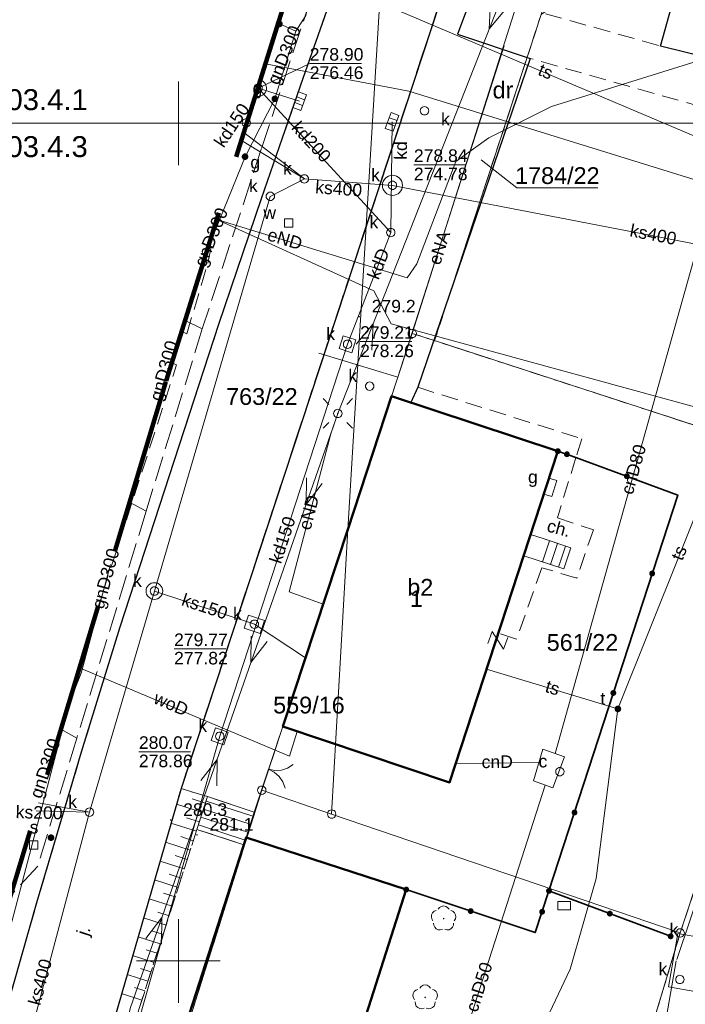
# Model space of a CAD drawing. Extents: x 0 to 6568752, y 0 to 5584302.
# Tile 17 of 58: x 6568291 to 6568330, y 5584197 to 5584256. Entities that reach past the tile are written whole.
import ezdxf
from ezdxf.enums import TextEntityAlignment as Align

# ---------------------------------------------------------------- set-up
doc = ezdxf.new("R2010")
doc.units = 0
for name, pattern in [('PRZER1-1', [1, 0.5, -0.5]), ('PRZER2-1', [1.5, 1, -0.5]), ('PRZER3-1', [2, 1.5, -0.5])]:
    doc.linetypes.add(name, pattern=pattern)
doc.layers.get('0').update_dxf_attribs({"linetype": 'CONTINUOUS'})
for name, color, linetype, lineweight in [('EGBS', 7, 'CONTINUOUS', 18), ('EGBU', 7, 'CONTINUOUS', 50), ('EGBU_O', 7, 'CONTINUOUS', 50), ('EGDE', 7, 'CONTINUOUS', 18), ('EGDE_O', 7, 'CONTINUOUS', 18), ('EGPG', 7, 'CONTINUOUS', 18), ('GEPADR_O', 7, 'CONTINUOUS', 18), ('GEPPHC', 7, 'CONTINUOUS', 18), ('GUPPRZ_O', 7, 'CONTINUOUS', 18), ('OTKC', 7, 'CONTINUOUS', 18), ('OTKC_O', 7, 'CONTINUOUS', 18), ('OTKJ', 7, 'CONTINUOUS', 18), ('OTKJ_O', 7, 'CONTINUOUS', 18), ('OTKK', 7, 'CONTINUOUS', 25), ('OTOB', 7, 'CONTINUOUS', 18), ('OTOO', 7, 'CONTINUOUS', 35), ('OTRK', 7, 'CONTINUOUS', 18), ('OTRN', 7, 'CONTINUOUS', 13), ('OTRN_O', 7, 'CONTINUOUS', 13), ('ramka sekcji', 7, 'CONTINUOUS', 18), ('SUEO', 7, 'CONTINUOUS', 18), ('SUPK', 7, 'CONTINUOUS', 18), ('SUPW', 7, 'CONTINUOUS', 18), ('SUPW_O', 7, 'CONTINUOUS', 18), ('SUSU', 7, 'CONTINUOUS', 18), ('SUSU_O', 7, 'CONTINUOUS', 18), ('zakres', 6, 'PRZER3-1', 106)]:
    doc.layers.add(name, color=color, linetype=linetype, lineweight=lineweight)
for name, color, linetype, lineweight, true_color in [('EGUG', 7, 'CONTINUOUS', 18, 0x008000), ('EGUG_O', 7, 'CONTINUOUS', 18, 0x008000), ('OTZL', 7, 'CONTINUOUS', 18, 0x008000), ('SUCP', 7, 'CONTINUOUS', 18, 0xd200d2), ('SUCP_O', 7, 'CONTINUOUS', 18, 0xd200d2), ('SUEP', 1, 'CONTINUOUS', 18, 0xff0000), ('SUEP_O', 1, 'CONTINUOUS', 18, 0xff0000), ('SUGP', 7, 'CONTINUOUS', 18, 0xbfbf00), ('SUGP_O', 7, 'CONTINUOUS', 18, 0xbfbf00), ('SUGS', 7, 'CONTINUOUS', 18, 0xbfbf00), ('SUGS_O', 7, 'CONTINUOUS', 18, 0xbfbf00), ('SUGU', 7, 'CONTINUOUS', 18, 0xbfbf00), ('SUGU_O', 7, 'CONTINUOUS', 18, 0xbfbf00), ('SUGW', 7, 'CONTINUOUS', 18, 0xbfbf00), ('SUGW_O', 7, 'CONTINUOUS', 18, 0xbfbf00), ('SUKK', 7, 'CONTINUOUS', 18, 0x803300), ('SUKP', 7, 'CONTINUOUS', 18, 0x803300), ('SUKP_O', 7, 'CONTINUOUS', 18, 0x803300), ('SUKS', 7, 'CONTINUOUS', 18, 0x803300), ('SUKS_O', 7, 'CONTINUOUS', 18, 0x803300), ('SUTP', 7, 'CONTINUOUS', 18, 0xff9100), ('SUTP_O', 7, 'CONTINUOUS', 18, 0xff9100), ('SUTU', 7, 'CONTINUOUS', 18, 0xff9100), ('SUTU_O', 7, 'CONTINUOUS', 18, 0xff9100), ('SUWP', 5, 'CONTINUOUS', 18, 0x0000ff), ('SUWP_O', 5, 'CONTINUOUS', 18, 0x0000ff)]:
    doc.layers.add(name, color=color, linetype=linetype, lineweight=lineweight, true_color=true_color)
doc.styles.add('Arial', font='arial.ttf')

# ---------------------------------------------------------------- blocks, each defined once
blk = doc.blocks.new('D_GSPRDL1')
blk.add_hatch(color=0).paths.add_polyline_path([(0, -0.045), (0.013906, -0.042798), (0.02645, -0.036406), (0.036406, -0.02645), (0.042798, -0.013906), (0.045, 0), (0.042798, 0.013906), (0.036406, 0.02645), (0.02645, 0.036406), (0.013906, 0.042798), (0, 0.045), (-0.013906, 0.042798), (-0.02645, 0.036406), (-0.036406, 0.02645), (-0.042798, 0.013906), (-0.045, 0), (-0.042798, -0.013906), (-0.036406, -0.02645), (-0.02645, -0.036406), (-0.013906, -0.042798)])
at = {"color": 0}
for points in [[(-0.324277, 0.563333), (-0.240553, 0.662679), (-0.127956, 0.727494), (0, 0.75), (0.127956, 0.727494), (0.240553, 0.662679), (0.324277, 0.563333)], [(-0.635969, -0.134326), (-0.70458, -0.024001), (-0.731429, 0.103115), (-0.713292, 0.231763), (-0.652348, 0.346501), (-0.55591, 0.433559), (-0.435555, 0.482485)], [(0.435555, 0.482485), (0.55591, 0.433559), (0.652348, 0.346501), (0.713292, 0.231763), (0.731429, 0.103115), (0.70458, -0.024001), (0.635969, -0.134326)], [(-0.068773, -0.646351), (-0.194901, -0.677512), (-0.324092, -0.663766), (-0.440839, -0.606763), (-0.531129, -0.513345), (-0.584125, -0.394725), (-0.593465, -0.265141)], [(0.593465, -0.265141), (0.584125, -0.394725), (0.531129, -0.513345), (0.440839, -0.606763), (0.324092, -0.663766), (0.194901, -0.677512), (0.068773, -0.646351)]]:
    blk.add_lwpolyline(points, dxfattribs=at)
blk = doc.blocks.new('D_GSPWPN1')
blk.add_hatch(color=0).paths.add_polyline_path([(-0.045, 0), (-0.043467, -0.011647), (-0.038971, -0.0225), (-0.03182, -0.03182), (-0.0225, -0.038971), (-0.011647, -0.043467), (0, -0.045), (0.011647, -0.043467), (0.0225, -0.038971), (0.03182, -0.03182), (0.038971, -0.0225), (0.043467, -0.011647), (0.045, 0), (0.043467, 0.011647), (0.038971, 0.0225), (0.03182, 0.03182), (0.0225, 0.038971), (0.011647, 0.043467), (0, 0.045), (-0.011647, 0.043467), (-0.0225, 0.038971), (-0.03182, 0.03182), (-0.038971, 0.0225), (-0.043467, 0.011647)])
blk = doc.blocks.new('D_GUPIKP1_3')
at = {"color": 0}
blk.add_lwpolyline([(0.375, -0.25), (-0.375, -0.25), (-0.375, 0.25), (0.375, 0.25)], close=True, dxfattribs=at)
blk = doc.blocks.new('D_GUPIWZ1_2')
at = {"color": 0}
blk.add_lwpolyline([(-0.25, -0.25), (0.25, -0.25), (0.25, 0.25), (-0.25, 0.25)], close=True, dxfattribs=at)
blk = doc.blocks.new('D_GUPIWZ1_1')
at = {"color": 0}
blk.add_lwpolyline([(0, 0.25), (0.064705, 0.241481), (0.125, 0.216506), (0.176777, 0.176777), (0.216506, 0.125), (0.241481, 0.064705), (0.25, 0), (0.241481, -0.064705), (0.216506, -0.125), (0.176777, -0.176777), (0.125, -0.216506), (0.064705, -0.241481), (0, -0.25), (-0.064705, -0.241481), (-0.125, -0.216506), (-0.176777, -0.176777), (-0.216506, -0.125), (-0.241481, -0.064705), (-0.25, 0), (-0.241481, 0.064705), (-0.216506, 0.125), (-0.176777, 0.176777), (-0.125, 0.216506), (-0.064705, 0.241481)], close=True, dxfattribs=at)
blk = doc.blocks.new('D_GUPKKS1')
at = {"color": 0}
blk.add_lwpolyline([(0.5, -0.25), (-0.5, -0.25), (-0.5, 0.25), (0.5, 0.25)], close=True, dxfattribs=at)
for points in [[(-0.175, -0.25), (-0.175, 0.25)], [(0.175, -0.25), (0.175, 0.25)]]:
    blk.add_lwpolyline(points, dxfattribs=at)
blk = doc.blocks.new('D_GUPKSD1_1')
at = {"color": 0}
blk.add_lwpolyline([(0, 0.25), (0.064705, 0.241481), (0.125, 0.216506), (0.176777, 0.176777), (0.216506, 0.125), (0.241481, 0.064705), (0.25, 0), (0.241481, -0.064705), (0.216506, -0.125), (0.176777, -0.176777), (0.125, -0.216506), (0.064705, -0.241481), (0, -0.25), (-0.064705, -0.241481), (-0.125, -0.216506), (-0.176777, -0.176777), (-0.216506, -0.125), (-0.241481, -0.064705), (-0.25, 0), (-0.241481, 0.064705), (-0.216506, 0.125), (-0.176777, 0.176777), (-0.125, 0.216506), (-0.064705, 0.241481)], close=True, dxfattribs=at)
blk = doc.blocks.new('D_GUPTUT1')
blk.add_hatch(color=0).paths.add_polyline_path([(-0.2, 0), (-0.193185, -0.051764), (-0.173205, -0.1), (-0.141421, -0.141421), (-0.1, -0.173205), (-0.051764, -0.193185), (0, -0.2), (0.051764, -0.193185), (0.1, -0.173205), (0.141421, -0.141421), (0.173205, -0.1), (0.193185, -0.051764), (0.2, 0), (0.193185, 0.051764), (0.173205, 0.1), (0.141421, 0.141421), (0.1, 0.173205), (0.051764, 0.193185), (0, 0.2), (-0.051764, 0.193185), (-0.1, 0.173205), (-0.141421, 0.141421), (-0.173205, 0.1), (-0.193185, 0.051764)])
blk = doc.blocks.new('D_GUPGSG1')
at = {"color": 0}
blk.add_lwpolyline([(-0.5, -0.25), (-0.5, 0.25), (0.5, 0.25), (0.5, -0.25)], close=True, dxfattribs=at)
blk = doc.blocks.new('D_GUPGUT1')
blk.add_hatch(color=0).paths.add_polyline_path([(-0.2, 0), (-0.193185, -0.051764), (-0.173205, -0.1), (-0.141421, -0.141421), (-0.1, -0.173205), (-0.051764, -0.193185), (0, -0.2), (0.051764, -0.193185), (0.1, -0.173205), (0.141421, -0.141421), (0.173205, -0.1), (0.193185, -0.051764), (0.2, 0), (0.193185, 0.051764), (0.173205, 0.1), (0.141421, 0.141421), (0.1, 0.173205), (0.051764, 0.193185), (0, 0.2), (-0.051764, 0.193185), (-0.1, 0.173205), (-0.141421, 0.141421), (-0.173205, 0.1), (-0.193185, 0.051764)])
blk = doc.blocks.new('D_GUPGZA1')
blk.add_hatch(color=0).paths.add_polyline_path([(-0.2, 0), (-0.193185, -0.051764), (-0.173205, -0.1), (-0.141421, -0.141421), (-0.1, -0.173205), (-0.051764, -0.193185), (0, -0.2), (0.051764, -0.193185), (0.1, -0.173205), (0.141421, -0.141421), (0.173205, -0.1), (0.193185, -0.051764), (0.2, 0), (0.193185, 0.051764), (0.173205, 0.1), (0.141421, 0.141421), (0.1, 0.173205), (0.051764, 0.193185), (0, 0.2), (-0.051764, 0.193185), (-0.1, 0.173205), (-0.141421, 0.141421), (-0.173205, 0.1), (-0.193185, 0.051764)])
blk = doc.blocks.new('D_GUPSUT1')
blk.add_hatch(color=0).paths.add_polyline_path([(-0.2, 0), (-0.193185, -0.051764), (-0.173205, -0.1), (-0.141421, -0.141421), (-0.1, -0.173205), (-0.051764, -0.193185), (0, -0.2), (0.051764, -0.193185), (0.1, -0.173205), (0.141421, -0.141421), (0.173205, -0.1), (0.193185, -0.051764), (0.2, 0), (0.193185, 0.051764), (0.173205, 0.1), (0.141421, 0.141421), (0.1, 0.173205), (0.051764, 0.193185), (0, 0.2), (-0.051764, 0.193185), (-0.1, 0.173205), (-0.141421, 0.141421), (-0.173205, 0.1), (-0.193185, 0.051764)])
blk = doc.blocks.new('D_GEPPHC1')
at = {"color": 0}
blk.add_lwpolyline([(-0.375, 0.5), (0.375, 0.5), (-0.375, -0.5), (0.375, -0.5)], dxfattribs=at)
blk = doc.blocks.new('D_GEPPGD1_1')
at = {"color": 0}
blk.add_lwpolyline([(0, 0.25), (0.077254, 0.237764), (0.146946, 0.202254), (0.202254, 0.146946), (0.237764, 0.077254), (0.25, 0), (0.237764, -0.077254), (0.202254, -0.146946), (0.146946, -0.202254), (0.077254, -0.237764), (0, -0.25), (-0.077254, -0.237764), (-0.146946, -0.202254), (-0.202254, -0.146946), (-0.237764, -0.077254), (-0.25, 0), (-0.237764, 0.077254), (-0.202254, 0.146946), (-0.146946, 0.202254), (-0.077254, 0.237764)], close=True, dxfattribs=at)
blk = doc.blocks.new('D_GEPPGD1_2')
blk.add_hatch(color=0).paths.add_polyline_path([(0, -0.045), (0.013906, -0.042798), (0.02645, -0.036406), (0.036406, -0.02645), (0.042798, -0.013906), (0.045, 0), (0.042798, 0.013906), (0.036406, 0.02645), (0.02645, 0.036406), (0.013906, 0.042798), (0, 0.045), (-0.013906, 0.042798), (-0.02645, 0.036406), (-0.036406, 0.02645), (-0.042798, 0.013906), (-0.045, 0), (-0.042798, -0.013906), (-0.036406, -0.02645), (-0.02645, -0.036406), (-0.013906, -0.042798)])
blk = doc.blocks.new('D_GSLKBR1')
at = {"color": 0}
for points in [[(1.299038, 0.75), (1.06066, 0.43934), (0.75, 0.200962), (0.388229, 0.051111), (0, 0)], [(0, 0), (0.388229, -0.051111), (0.75, -0.200962), (1.06066, -0.43934), (1.299038, -0.75)]]:
    blk.add_lwpolyline(points, dxfattribs=at)
blk = doc.blocks.new('D_KOLO')
blk.add_hatch(color=0).paths.add_polyline_path([(-0.175, 0), (-0.169037, -0.045293), (-0.151554, -0.0875), (-0.123744, -0.123744), (-0.0875, -0.151554), (-0.045293, -0.169037), (0, -0.175), (0.045293, -0.169037), (0.0875, -0.151554), (0.123744, -0.123744), (0.151554, -0.0875), (0.169037, -0.045293), (0.175, 0), (0.169037, 0.045293), (0.151554, 0.0875), (0.123744, 0.123744), (0.0875, 0.151554), (0.045293, 0.169037), (0, 0.175), (-0.045293, 0.169037), (-0.0875, 0.151554), (-0.123744, 0.123744), (-0.151554, 0.0875), (-0.169037, 0.045293)])
blk = doc.blocks.new('D_GSLKOG1')
blk.add_hatch(color=0).paths.add_polyline_path([(-0.175, 0), (-0.169037, -0.045293), (-0.151554, -0.0875), (-0.123744, -0.123744), (-0.0875, -0.151554), (-0.045293, -0.169037), (0, -0.175), (0.045293, -0.169037), (0.0875, -0.151554), (0.123744, -0.123744), (0.151554, -0.0875), (0.169037, -0.045293), (0.175, 0), (0.169037, 0.045293), (0.151554, 0.0875), (0.123744, 0.123744), (0.0875, 0.151554), (0.045293, 0.169037), (0, 0.175), (-0.045293, 0.169037), (-0.0875, 0.151554), (-0.123744, 0.123744), (-0.151554, 0.0875), (-0.169037, 0.045293)])
blk = doc.blocks.new('D_GUPELA2')
blk.add_hatch(color=0).paths.add_polyline_path([(-0.001087, 0.044987), (0.011881, 0.043403), (0.021281, 0.03965), (0.030065, 0.033482), (0.038133, 0.023893), (0.043117, 0.012881), (0.044986, 0.001113), (0.044323, -0.007777), (0.040557, -0.019497), (0.033417, -0.030138), (0.024849, -0.037517), (0.013788, -0.042836), (0.002013, -0.044955), (-0.00982, -0.043916), (-0.020466, -0.040077), (-0.029541, -0.033946), (-0.036867, -0.025804), (-0.04187, -0.01649), (-0.04461, -0.005909), (-0.044532, 0.006476), (-0.041285, 0.017903), (-0.034764, 0.028574), (-0.024479, 0.03776), (-0.013449, 0.042943)])
at = {"color": 0}
for points in [[(-0.883883, 0.883883), (-0.53033, 0.53033)], [(0.883883, 0.883883), (0.53033, 0.53033)], [(-0.883883, -0.883883), (-0.53033, -0.53033)], [(0.883883, -0.883883), (0.53033, -0.53033)]]:
    blk.add_lwpolyline(points, dxfattribs=at)
blk = doc.blocks.new('D_GUPELA1')
at = {"color": 0}
blk.add_lwpolyline([(0, 0.25), (0.064705, 0.241481), (0.125, 0.216506), (0.176777, 0.176777), (0.216506, 0.125), (0.241481, 0.064705), (0.25, 0), (0.241481, -0.064705), (0.216506, -0.125), (0.176777, -0.176777), (0.125, -0.216506), (0.064705, -0.241481), (0, -0.25), (-0.064705, -0.241481), (-0.125, -0.216506), (-0.176777, -0.176777), (-0.216506, -0.125), (-0.241481, -0.064705), (-0.25, 0), (-0.241481, 0.064705), (-0.216506, 0.125), (-0.176777, 0.176777), (-0.125, 0.216506), (-0.064705, 0.241481)], close=True, dxfattribs=at)
blk = doc.blocks.new('D_SUEP1')
at = {"color": 0}
blk.add_lwpolyline([(-0.75, -0.5), (0.75, 0), (-0.75, 0.5)], dxfattribs=at)

msp = doc.modelspace()

# ---------------------------------------------------------------- linework, layer by layer
at = {"layer": 'EGBS', "color": 0, "linetype": 'Continuous', "lineweight": 18, "elevation": 10.18}
for points in [[(6568323.01, 5584223.4), (6568323.42, 5584224.66), (6568321.83, 5584225.19), (6568321.02585, 5584225.45949), (6568320.61036, 5584224.18793), (6568321.41, 5584223.93)], [(6568304.52, 5584208.89), (6568301.74, 5584209.81), (6568301.11, 5584207.85), (6568303.90059, 5584206.93654), (6568304.04, 5584207.37)]]:
    msp.add_lwpolyline(points, close=True, dxfattribs=at)
for points in [[(6568322.15066, 5584225.08311), (6568321.73086, 5584223.82372)], [(6568322.625, 5584224.925), (6568322.2055, 5584223.66649)], [(6568323.09934, 5584224.76689), (6568322.68014, 5584223.50927)], [(6568301.65451, 5584209.54402), (6568304.44345, 5584208.64758)], [(6568301.5015, 5584209.06801), (6568304.29288, 5584208.17078)], [(6568301.3485, 5584208.59199), (6568304.14231, 5584207.69398)], [(6568301.19549, 5584208.11598), (6568303.99093, 5584207.21744)]]:
    msp.add_lwpolyline(points, dxfattribs=at)
at = {"layer": 'EGBU', "color": 0, "linetype": 'Continuous', "lineweight": 50, "elevation": 10.18}
for points in [[(6568306.2306, 5584213.98567), (6568310.11, 5584225.76), (6568312.72847, 5584233.71744), (6568322.65, 5584230.43), (6568316.18959, 5584210.65873)], [(6568295.43, 5584180.6), (6568304.04, 5584207.37), (6568313.6, 5584204.26), (6568305.05, 5584177.46)]]:
    msp.add_lwpolyline(points, close=True, dxfattribs=at)
at = {"layer": 'EGDE', "color": 0, "linetype": 'Continuous', "elevation": 10.22}
for points in [[(6568313.01263, 5584273.831), (6568310.11, 5584225.76), (6568304.98, 5584210.19), (6568294.18308, 5584175.87843), (6568288.97096, 5584157.39984), (6568285.97392, 5584140.08989), (6568280.79901, 5584114.07121), (6568278.61678, 5584101.82214), (6568277.46122, 5584095.26675), (6568274.3496, 5584077.53529), (6568271.58328, 5584050.08752), (6568268.42617, 5584011.06381), (6568263.9809, 5583958.70246)], [(6568310.11, 5584225.76), (6568313.01263, 5584273.831)], [(6568324.88408, 5584271.82788), (6568324.82072, 5584271.63057), (6568322.05226, 5584262.96423), (6568313.96, 5584237.46), (6568310.11, 5584225.76)]]:
    msp.add_lwpolyline(points, dxfattribs=at)
for points in [[(6568313.96, 5584237.46), (6568322.05226, 5584262.96423), (6568323.21152, 5584262.64552), (6568321.65, 5584256.49), (6568315.28914, 5584237.02736)], [(6568361.26341, 5584250.74162), (6568355.87516, 5584228.80739), (6568343.88997, 5584180.27922), (6568337.0279, 5584152.47866), (6568332.74, 5584135.02), (6568328.2783, 5584135.3346), (6568318.08182, 5584100.1005), (6568315.04175, 5584096.21103), (6568312.96342, 5584095.29418), (6568309.21068, 5584095.48584), (6568302.523, 5584096.81978), (6568303.26305, 5584109.23027), (6568304.89857, 5584108.81131), (6568309.92834, 5584135.22816), (6568320.18066, 5584169.23288), (6568329.95, 5584201.67), (6568339.09, 5584229.28), (6568315.28914, 5584237.02736), (6568321.65, 5584256.49), (6568327.03, 5584260.27)], [(6568309.15, 5584208.77), (6568310.11, 5584225.76), (6568313.96, 5584237.46), (6568315.28914, 5584237.02736), (6568339.09, 5584229.28), (6568329.95, 5584201.67)], [(6568309.15, 5584208.77), (6568304.98, 5584210.19), (6568310.11, 5584225.76)], [(6568320.18066, 5584169.23288), (6568294.18308, 5584175.87843), (6568304.98, 5584210.19), (6568309.15, 5584208.77), (6568329.95, 5584201.67)]]:
    msp.add_lwpolyline(points, close=True, dxfattribs=at)
at = {"layer": 'EGDE_O', "color": 0, "linetype": 'Continuous', "elevation": 10.8, "flags": 128}
msp.add_lwpolyline([(6568318.0754, 5584247.81462), (6568320.2073, 5584246.14856), (6568325.0273, 5584246.14856)], dxfattribs=at)
at = {"layer": 'EGUG', "color": 0, "linetype": 'PRZER1-1', "lineweight": 18, "elevation": 10.08}
for points in [[(6568365.45974, 5584156.3753), (6568367.78222, 5584196.52832), (6568370.27666, 5584242.73402), (6568369.72416, 5584246.02716), (6568368.16833, 5584248.79733), (6568365.64994, 5584250.98505), (6568361.59535, 5584252.09289), (6568361.26341, 5584250.74162), (6568327.03, 5584260.27), (6568321.65, 5584256.49), (6568315.28914, 5584237.02736), (6568313.96, 5584237.46), (6568310.11, 5584225.76), (6568304.98, 5584210.19), (6568294.18308, 5584175.87843), (6568288.97096, 5584157.39984)], [(6568309.92834, 5584135.22816), (6568320.18066, 5584169.23288), (6568329.95, 5584201.67), (6568339.09, 5584229.28), (6568315.28914, 5584237.02736), (6568321.65, 5584256.49), (6568327.03, 5584260.27), (6568361.26341, 5584250.74162), (6568361.59535, 5584252.09289), (6568365.64994, 5584250.98505), (6568368.16833, 5584248.79733), (6568369.72416, 5584246.02716), (6568370.27666, 5584242.73402), (6568367.78222, 5584196.52832), (6568365.45974, 5584156.3753)]]:
    msp.add_lwpolyline(points, dxfattribs=at)
msp.add_lwpolyline([(6568285.97392, 5584140.08989), (6568288.97096, 5584157.39984), (6568294.18308, 5584175.87843), (6568304.98, 5584210.19), (6568310.11, 5584225.76), (6568313.96, 5584237.46), (6568315.28914, 5584237.02736), (6568339.09, 5584229.28), (6568329.95, 5584201.67), (6568320.18066, 5584169.23288), (6568309.92834, 5584135.22816), (6568304.89857, 5584108.81131), (6568303.26305, 5584109.23027), (6568280.79901, 5584114.07121)], close=True, dxfattribs=at)
at = {"layer": 'GUPPRZ_O', "color": 0, "linetype": 'Continuous', "lineweight": 13, "elevation": 10.8, "flags": 128}
for points in [[(6568304.76106, 5584252.1006), (6568307.84313, 5584253.56727), (6568310.92313, 5584253.56727)], [(6568314.05664, 5584247.52401), (6568317.13664, 5584247.52401)], [(6568310.85029, 5584236.96661), (6568313.93029, 5584236.96661)], [(6568299.74565, 5584218.62236), (6568302.82565, 5584218.62236)], [(6568297.64696, 5584212.48767), (6568300.72696, 5584212.48767)]]:
    msp.add_lwpolyline(points, dxfattribs=at)
at = {"layer": 'OTKC', "color": 0, "linetype": 'PRZER2-1', "lineweight": 18, "elevation": 10.18}
for points in [[(6568315.352, 5584274.78025), (6568311.97, 5584265.56), (6568307.45, 5584252.7), (6568306.94, 5584251.2), (6568304.96, 5584245.52), (6568302.42, 5584238.01), (6568296.52, 5584219.95), (6568294.23, 5584212.49), (6568291.56, 5584203.48), (6568288.79, 5584193.82), (6568286.63, 5584186.06), (6568284.54, 5584178.28), (6568281.93, 5584168.24), (6568280.03, 5584160.7), (6568277.58, 5584149.91), (6568275.95, 5584142.11), (6568273.94, 5584132.16), (6568270.67, 5584115.26), (6568269.36, 5584108.38)], [(6568355.13, 5584218.69), (6568352.55, 5584219.47), (6568360.15, 5584242.81), (6568321, 5584253.87), (6568314.3, 5584234.24), (6568324.08, 5584231.17), (6568323.73, 5584230.06), (6568322.65, 5584230.43), (6568313.86985, 5584233.33925), (6568312.72847, 5584233.71744), (6568309.02863, 5584222.47795), (6568306.2306, 5584213.98567), (6568304.52, 5584208.89), (6568301.74, 5584209.81), (6568300.16, 5584210.29), (6568316.12, 5584258.81)], [(6568317.58, 5584257.76), (6568328.78, 5584254.61), (6568331.76, 5584253.86), (6568364.61, 5584244.29)], [(6568300.2006, 5584237.57086), (6568300.51, 5584237.44), (6568301.75463, 5584241.65233), (6568302.28825, 5584244.24368)], [(6568295.04255, 5584220.62327), (6568295.05, 5584220.62), (6568299.9, 5584235.59)], [(6568299.9, 5584235.59), (6568299.61741, 5584235.70681)], [(6568283.29, 5584147.13), (6568291.67, 5584180.99), (6568292.62, 5584181.52), (6568301.11, 5584207.85), (6568303.90059, 5584206.93654), (6568295.43, 5584180.6), (6568294.21, 5584175.36), (6568302.34, 5584173.4), (6568308.13, 5584172), (6568307.08, 5584169.17), (6568324.95, 5584167.1), (6568349.43, 5584178.19), (6568349.37, 5584176.64), (6568324.34, 5584165.02), (6568304.54, 5584167.96), (6568293.06, 5584170.57), (6568292.79, 5584169.75), (6568287.15, 5584146.3)]]:
    msp.add_lwpolyline(points, dxfattribs=at)
msp.add_lwpolyline([(6568322.65, 5584230.43), (6568323.73, 5584230.06), (6568322.62, 5584226.45), (6568324.77, 5584225.74), (6568323.78, 5584222.85), (6568321.69, 5584223.47), (6568320.18, 5584219.2), (6568319.09904, 5584219.56274), (6568320.61036, 5584224.18793), (6568321.41, 5584223.93), (6568323.01, 5584223.4), (6568323.42, 5584224.66), (6568321.83, 5584225.19), (6568321.02585, 5584225.45949)], close=True, dxfattribs=at)
at = {"layer": 'OTKJ', "color": 0, "linetype": 'PRZER3-1', "lineweight": 18, "elevation": 10.18}
for points in [[(6568280.03, 5584160.7), (6568281.93, 5584168.24), (6568284.54, 5584178.28), (6568286.63, 5584186.06), (6568288.79, 5584193.82), (6568291.56, 5584203.48), (6568294.23, 5584212.49), (6568296.52, 5584219.95), (6568302.42, 5584238.01), (6568304.96, 5584245.52), (6568306.94, 5584251.2), (6568307.45, 5584252.7), (6568311.97, 5584265.56), (6568315.352, 5584274.78025)], [(6568423.38, 5584229.9), (6568390.81, 5584238.73), (6568392.17, 5584243.79), (6568384.91, 5584245.63), (6568365.76, 5584251.01), (6568363.5, 5584251.72), (6568361.75, 5584252.26), (6568333.46, 5584260.07), (6568331.76, 5584253.86), (6568328.78, 5584254.61), (6568330.5, 5584260.81), (6568323.56, 5584262.57), (6568319.98, 5584262.39)]]:
    msp.add_lwpolyline(points, dxfattribs=at)
msp.add_lwpolyline([(6568323.07601, 5584272.3879), (6568319.98, 5584262.39, 0.21707414), (6568316.12, 5584258.81), (6568300.16, 5584210.29), (6568291.67, 5584180.99), (6568283.29, 5584147.13)], format="xyb", dxfattribs=at)
at = {"layer": 'OTKK', "color": 0, "linetype": 'Continuous', "lineweight": 25, "elevation": 10.18}
for points in [[(6568280.03, 5584160.7), (6568281.93, 5584168.24), (6568284.54, 5584178.28), (6568286.63, 5584186.06), (6568288.79, 5584193.82), (6568291.56, 5584203.48), (6568294.23, 5584212.49), (6568296.52, 5584219.95), (6568302.42, 5584238.01), (6568304.96, 5584245.52), (6568306.94, 5584251.2), (6568307.45, 5584252.7), (6568311.97, 5584265.56), (6568315.352, 5584274.78025)], [(6568333.46, 5584260.07), (6568331.76, 5584253.86), (6568328.78, 5584254.61), (6568330.5, 5584260.81), (6568323.56, 5584262.57), (6568319.98, 5584262.39)], [(6568317.58, 5584257.76), (6568316.67, 5584255.32), (6568321, 5584253.87), (6568314.3, 5584234.24), (6568313.86985, 5584233.33925)]]:
    msp.add_lwpolyline(points, dxfattribs=at)
msp.add_lwpolyline([(6568319.98, 5584262.39, 0.21707414), (6568316.12, 5584258.81), (6568300.16, 5584210.29), (6568291.67, 5584180.99), (6568283.29, 5584147.13), (6568277.98, 5584120.39), (6568278.34, 5584119.3), (6568279.2, 5584118.53), (6568281.62246, 5584118.2114)], format="xyb", dxfattribs=at)
at = {"layer": 'OTOB', "color": 0, "linetype": 'Continuous', "lineweight": 18, "elevation": 10.18}
msp.add_lwpolyline([(6568304.52, 5584208.89), (6568306.2306, 5584213.98567)], dxfattribs=at)
at = {"layer": 'OTOO', "color": 0, "linetype": 'Continuous', "lineweight": 35, "elevation": 10.18}
for points in [[(6568322.65, 5584230.43), (6568323.73, 5584230.06), (6568329.8, 5584227.81), (6568322.12, 5584204.18), (6568321.3, 5584201.69), (6568313.6, 5584204.26)], [(6568322.12, 5584204.18), (6568329.38, 5584201.47)]]:
    msp.add_lwpolyline(points, dxfattribs=at)
at = {"layer": 'OTRK', "color": 0, "linetype": 'PRZER2-1', "lineweight": 18, "elevation": 10.06}
msp.add_lwpolyline([(6568301.74, 5584209.81), (6568301.11, 5584207.85), (6568292.62, 5584181.52), (6568291.67, 5584180.99), (6568300.16, 5584210.29)], close=True, dxfattribs=at)
at = {"layer": 'OTRK', "color": 0, "linetype": 'Continuous', "lineweight": 18, "elevation": 10.06}
for points in [[(6568301.61367, 5584209.41697), (6568300.83305, 5584209.66788)], [(6568301.43375, 5584208.85721), (6568299.88873, 5584209.35382)], [(6568301.25383, 5584208.29746), (6568300.48943, 5584208.54316)], [(6568301.0738, 5584207.73774), (6568299.56173, 5584208.2253)], [(6568300.71293, 5584206.61857), (6568299.23431, 5584207.09534)], [(6568300.89337, 5584207.17815), (6568300.14569, 5584207.41924)], [(6568300.35206, 5584205.49939), (6568298.90689, 5584205.96538)], [(6568300.53249, 5584206.05898), (6568299.80155, 5584206.29467)], [(6568299.99118, 5584204.38022), (6568298.57947, 5584204.83542)], [(6568300.17162, 5584204.93981), (6568299.4574, 5584205.1701)], [(6568299.63031, 5584203.26104), (6568298.25206, 5584203.70546)], [(6568299.81075, 5584203.82063), (6568299.11326, 5584204.04553)], [(6568299.26944, 5584202.14187), (6568297.92464, 5584202.5755)], [(6568299.44987, 5584202.70146), (6568298.76911, 5584202.92097)], [(6568298.90856, 5584201.0227), (6568297.59722, 5584201.44554)], [(6568299.089, 5584201.58228), (6568298.42496, 5584201.7964)], [(6568298.72813, 5584200.46311), (6568298.08082, 5584200.67183)], [(6568298.54769, 5584199.90352), (6568297.2698, 5584200.31557)], [(6568298.36725, 5584199.34394), (6568297.73667, 5584199.54726)], [(6568298.18682, 5584198.78435), (6568296.94238, 5584199.18561)], [(6568298.00638, 5584198.22476), (6568297.39253, 5584198.4227)], [(6568297.82595, 5584197.66518), (6568296.61496, 5584198.05565)]]:
    msp.add_lwpolyline(points, dxfattribs=at)
at = {"layer": 'ramka sekcji', "color": 0}
for p, q in [((6568300, 5584250), (6568300, 5584252.5)), ((6568400, 5584250), (6568281.97244, 5584250)), ((6568300, 5584250), (6568297.5, 5584250)), ((6568300, 5584250), (6568300, 5584247.5)), ((6568300, 5584250), (6568302.5, 5584250)), ((6568300, 5584200), (6568300, 5584202.5)), ((6568300, 5584200), (6568297.5, 5584200)), ((6568300, 5584200), (6568300, 5584197.5)), ((6568300, 5584200), (6568302.5, 5584200))]:
    msp.add_line(p, q, dxfattribs=at)
at = {"layer": 'SUCP', "color": 0, "linetype": 'Continuous', "lineweight": 18, "elevation": 10.14}
for points in [[(6568305.19794, 5584253.54402), (6568313.7477, 5584251.92001), (6568331.99465, 5584246.26913), (6568322.48392, 5584212.37779)], [(6568321.50813, 5584211.83994), (6568316.55553, 5584211.77864)], [(6568321.90169, 5584210.50048), (6568314.13608, 5584186.34242), (6568308.47251, 5584188.18787)]]:
    msp.add_lwpolyline(points, dxfattribs=at)
at = {"layer": 'SUEP', "linetype": 'Continuous', "lineweight": 18, "elevation": 10.14}
for points in [[(6568276.06979, 5584093.81871), (6568282.32, 5584128.84), (6568290.26, 5584161.9), (6568297.13, 5584197.16), (6568309.51774, 5584232.68092), (6568320.65754, 5584260.99611), (6568324.3283, 5584272.00003)], [(6568351.8644, 5584263.47129), (6568348.00344, 5584251.38771), (6568330.70332, 5584253.62497), (6568322.26659, 5584250.99607), (6568318.53028, 5584249.13778), (6568316.56838, 5584247.7224), (6568314.23713, 5584241.60189)], [(6568308.38537, 5584236.27608), (6568313.09402, 5584234.85664), (6568319.44966, 5584254.62005)], [(6568302.29037, 5584244.25047), (6568311.66748, 5584240.00865), (6568312.70318, 5584238.02185), (6568332.90584, 5584232.50172), (6568354.70779, 5584224.79487), (6568360.65021, 5584222.23841), (6568358.3985, 5584209.94845), (6568356.20505, 5584198.56931), (6568357.4175, 5584196.8348), (6568359.01731, 5584196.68651), (6568360.07549, 5584196.59145), (6568365.42398, 5584196.09264), (6568368.12108, 5584195.84263), (6568370.68886, 5584195.70041), (6568375.74013, 5584195.42063), (6568380.5512, 5584195.15415), (6568393.90139, 5584194.4147), (6568394.96418, 5584194.30607), (6568405.39831, 5584193.23957)], [(6568302.29051, 5584244.25091), (6568313.65567, 5584240.78133), (6568314.23713, 5584241.60189)], [(6568309.51774, 5584232.68092), (6568309.09743, 5584231.46688), (6568306.61953, 5584222.03796), (6568308.63996, 5584221.29829)]]:
    msp.add_lwpolyline(points, dxfattribs=at)
at = {"layer": 'SUGP', "color": 0, "linetype": 'Continuous', "lineweight": 18, "elevation": 10.14}
for points in [[(6568310.9218, 5584266.40661), (6568310.09, 5584264.14), (6568309.07115, 5584261.24938), (6568307.92617, 5584258.06039), (6568307.6, 5584256.44), (6568307.00616, 5584255.49535)], [(6568307.00616, 5584255.49535), (6568306.03, 5584255.93), (6568305.95252, 5584255.95589)], [(6568307.00616, 5584255.49535), (6568305.76, 5584251.46), (6568303.98046, 5584248.0078), (6568301.70139, 5584242.3679)], [(6568295.96098, 5584223.65917), (6568294.19739, 5584217.18625), (6568293.39647, 5584215.18204)]]:
    msp.add_lwpolyline(points, dxfattribs=at)
at = {"layer": 'SUGP', "color": 0, "linetype": 'PRZER3-1', "lineweight": 18, "elevation": 10.14}
for points in [[(6568307.92915, 5584257.53033), (6568304.95132, 5584248.45899), (6568301.43179, 5584237.73753), (6568298.07096, 5584226.83995), (6568293.9423, 5584213.30734), (6568291.60061, 5584205.63192), (6568289.98624, 5584203.90934)], [(6568301.43179, 5584237.73753), (6568300.40823, 5584238.23451)], [(6568298.07096, 5584226.83995), (6568297.08968, 5584227.39017)], [(6568293.9423, 5584213.30734), (6568292.98816, 5584213.83234)]]:
    msp.add_lwpolyline(points, dxfattribs=at)
at = {"layer": 'SUKP', "color": 0, "linetype": 'Continuous', "lineweight": 18, "elevation": 10.14}
for points in [[(6568304.76106, 5584252.1006), (6568306.83703, 5584258.60655)], [(6568304.73344, 5584252.05931), (6568304.76106, 5584252.1006)], [(6568304.74561, 5584252.0982), (6568304.76106, 5584252.1006)], [(6568312.68, 5584243.48), (6568304.76106, 5584252.1006)], [(6568307.24, 5584251.32), (6568304.76106, 5584252.1006)], [(6568312.76, 5584250.08), (6568312.68, 5584243.48)], [(6568303.91699, 5584249.44967), (6568307.52, 5584246.68)], [(6568303.76674, 5584248.96944), (6568307.52, 5584246.68)], [(6568307.52, 5584246.68), (6568305.49, 5584245.64), (6568298.57, 5584222.08), (6568294.7, 5584208.88), (6568285.86, 5584175.67), (6568279.56, 5584153.3)], [(6568307.52, 5584246.68), (6568312.77823, 5584246.29627), (6568343.87726, 5584240.27634)], [(6568310.10029, 5584236.81107), (6568312.68, 5584243.48)], [(6568329.74207, 5584200.09329), (6568343.30851, 5584240.46745)], [(6568302.47136, 5584213.41104), (6568310.10029, 5584236.81107)], [(6568307.58258, 5584218.08907), (6568304.53532, 5584220.09813), (6568298.57, 5584222.08)], [(6568292.13155, 5584177.09973), (6568302.47136, 5584213.41104)], [(6568291.51548, 5584208.96433), (6568294.7, 5584208.88)], [(6568291.657, 5584209.43213), (6568294.7, 5584208.88)], [(6568329.71967, 5584200.00489), (6568322.68649, 5584159.52609), (6568312.37167, 5584122.28348), (6568312.05886, 5584121.21045), (6568295.69462, 5584069.91304), (6568288.61341, 5584039.63522), (6568278.51199, 5583996.22529), (6568277.47048, 5583995.37472)]]:
    msp.add_lwpolyline(points, dxfattribs=at)
at = {"layer": 'SUPK', "color": 0, "linetype": 'Continuous', "lineweight": 18, "elevation": 10.14}
for points in [[(6568304.89679, 5584252.58143, -0.87110645), (6568304.76106, 5584251.6006)], [(6568304.76106, 5584251.6006, -0.08302077), (6568304.5986, 5584251.62833)]]:
    msp.add_lwpolyline(points, format="xyb", dxfattribs=at)
for points in [[(6568312.77823, 5584245.69627, -1), (6568312.77823, 5584246.89627, -1)], [(6568298.57, 5584221.58, -1), (6568298.57, 5584222.58, -1)]]:
    msp.add_lwpolyline(points, format="xyb", close=True, dxfattribs=at)
for points in [[(6568309.83992, 5584237.31628), (6568310.60236, 5584237.06759), (6568310.35368, 5584236.30516), (6568309.59124, 5584236.55384)], [(6568305.13399, 5584220.31566), (6568304.18495, 5584220.63636), (6568303.9269, 5584219.87269), (6568304.8789, 5584219.551)], [(6568302.97896, 5584213.65892), (6568302.22394, 5584213.91847), (6568301.96392, 5584213.16206), (6568302.71701, 5584212.90317)], [(6568321.74526, 5584212.64512), (6568323.03997, 5584212.17655), (6568322.35755, 5584210.3414), (6568321.1871, 5584210.74984)], [(6568329.24365, 5584198.45376), (6568330.81686, 5584198.1746), (6568331.38123, 5584201.355), (6568329.80323, 5584201.63502)]]:
    msp.add_lwpolyline(points, close=True, dxfattribs=at)
at = {"layer": 'SUTP', "color": 0, "linetype": 'Continuous', "lineweight": 18, "elevation": 10.14}
for points in [[(6568307.17035, 5584259.42828), (6568307.81232, 5584259.00045), (6568335.97449, 5584247.04938), (6568333.6656, 5584233.6106), (6568326.23043, 5584215.04437), (6568324.92988, 5584204.91983), (6568323.39043, 5584199.51658), (6568318.12328, 5584188.40785), (6568315.30627, 5584179.9389), (6568310.54536, 5584166.25451), (6568308.94136, 5584158.25622), (6568307.97868, 5584148.60907), (6568302.86621, 5584119.06592), (6568299.15252, 5584103.43086)], [(6568318.40078, 5584217.42581), (6568326.23043, 5584215.04437)]]:
    msp.add_lwpolyline(points, dxfattribs=at)
at = {"layer": 'SUWP', "color": 0, "linetype": 'Continuous', "lineweight": 18, "elevation": 10.14}
for points in [[(6568273.43588, 5584138.43467), (6568281.71001, 5584171.15353), (6568282.77534, 5584174.90903), (6568284.84, 5584182.51), (6568293.31425, 5584214.67955), (6568294.10487, 5584217.4912), (6568294.33419, 5584218.28173)], [(6568294.10487, 5584217.4912), (6568306.63207, 5584212.2206), (6568307.10094, 5584213.69492)], [(6568293.31425, 5584214.67955), (6568293.25272, 5584214.70686)]]:
    msp.add_lwpolyline(points, dxfattribs=at)
at = {"layer": 'zakres', "color": 0, "ltscale": 7}
msp.add_lwpolyline([(6568419.28314, 5584244.20999), (6568355.04246, 5584262.48696), (6568313.61581, 5584275.31799), (6568306.59555, 5584258.01123), (6568299.2612, 5584234.56823), (6568280.6299, 5584172.98146), (6568276.44824, 5584154.31965), (6568267.58948, 5584107.60505), (6568261.88828, 5584068.50066), (6568256.46359, 5584021.7748), (6568252.69909, 5583965.99225), (6568250.34937, 5583966.23815), (6568248.9828, 5583949.49809), (6568593.23088, 5583926.24598)], dxfattribs=at)

# ---------------------------------------------------------------- block references
at = {"layer": 'EGPG', "color": 0, "linetype": 'Continuous', "lineweight": 18}
for name, p in [('D_GEPPGD1_1', (6568304.05769, 5584250.03138, 10.24)), ('D_GEPPGD1_1', (6568313.96, 5584237.46, 10.24)), ('D_GEPPGD1_2', (6568315.28914, 5584237.02736, 10.24)), ('D_GEPPGD1_2', (6568310.11, 5584225.76, 10.24)), ('D_GEPPGD1_1', (6568304.98, 5584210.19, 10.24)), ('D_GEPPGD1_1', (6568309.15, 5584208.77, 10.24)), ('D_GEPPGD1_1', (6568329.95, 5584201.67, 10.24))]:
    msp.add_blockref(name, p, dxfattribs=at)
at = {"layer": 'GEPPHC', "color": 0, "linetype": 'Continuous', "lineweight": 18, "rotation": 69.55090471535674}
msp.add_blockref('D_GEPPHC1', (6568319.07039, 5584219.12998, 10.24), dxfattribs=at)
at = {"layer": 'OTOB', "color": 0, "linetype": 'Continuous', "lineweight": 18, "rotation": 341.4432997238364}
msp.add_blockref('D_GSLKBR1', (6568305.3753, 5584211.43784, 10.18), dxfattribs=at)
at = {"layer": 'OTOO', "color": 0, "linetype": 'Continuous', "lineweight": 35}
for name, p, rotation in [('D_GSLKOG1', (6568322.65, 5584230.43, 10.18), 341.0889199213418), ('D_KOLO', (6568323.19, 5584230.245, 10.18), 341.0889199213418), ('D_KOLO', (6568323.19, 5584230.245, 10.18), 341.0889199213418), ('D_KOLO', (6568326.765, 5584228.935, 10.18), 339.661493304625), ('D_KOLO', (6568326.765, 5584228.935, 10.18), 339.661493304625), ('D_KOLO', (6568328.27821, 5584223.12773, 10.18), 251.9952901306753), ('D_KOLO', (6568328.27821, 5584223.12773, 10.18), 251.9952901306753), ('D_KOLO', (6568325.96, 5584215.995, 10.18), 251.9952901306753), ('D_KOLO', (6568325.96, 5584215.995, 10.18), 251.9952901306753), ('D_KOLO', (6568323.64179, 5584208.86227, 10.18), 251.9952901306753), ('D_KOLO', (6568323.64179, 5584208.86227, 10.18), 251.9952901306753), ('D_GSLKOG1', (6568313.6, 5584204.26, 10.18), 161.5427310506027), ('D_GSLKOG1', (6568322.12, 5584204.18, 10.18), 339.5304911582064), ('D_KOLO', (6568317.45, 5584202.975, 10.18), 161.5427310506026), ('D_KOLO', (6568317.45, 5584202.975, 10.18), 161.5427310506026), ('D_KOLO', (6568321.71, 5584202.935, 10.18), 251.7723932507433), ('D_KOLO', (6568321.71, 5584202.935, 10.18), 251.7723932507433), ('D_KOLO', (6568325.75, 5584202.825, 10.18), 339.5304911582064), ('D_KOLO', (6568325.75, 5584202.825, 10.18), 339.5304911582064), ('D_GSLKOG1', (6568329.38, 5584201.47, 10.18), 339.5304911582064)]:
    msp.add_blockref(name, p, dxfattribs=dict(at, rotation=rotation))
at = {"layer": 'OTRN', "color": 0, "linetype": 'Continuous', "lineweight": 13}
for p in [(6568310.79, 5584238.46, 10.08), (6568299.54, 5584208.41, 10.08), (6568301.11, 5584207.53, 10.08)]:
    msp.add_blockref('D_GSPWPN1', p, dxfattribs=at)
at = {"layer": 'OTZL', "color": 0, "linetype": 'Continuous', "lineweight": 18}
for p in [(6568315.83, 5584202.53, 10.12), (6568314.73, 5584197.82, 10.12)]:
    msp.add_blockref('D_GSPRDL1', p, dxfattribs=at)
at = {"layer": 'SUEO', "color": 0, "linetype": 'Continuous', "lineweight": 18}
for name, p in [('D_GUPELA2', (6568309.51774, 5584232.68092, 10.15)), ('D_GUPELA1', (6568309.51774, 5584232.68092, 10.16))]:
    msp.add_blockref(name, p, dxfattribs=at)
at = {"layer": 'SUEP', "linetype": 'Continuous', "lineweight": 18}
for p, rotation in [((6568318.827, 5584256.34324, 10.14), 248.5242824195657), ((6568311.34828, 5584237.33378, 10.14), 68.52428241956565), ((6568307.87127, 5584227.95978, 10.14), 250.7740339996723), ((6568304.57833, 5584218.51751, 10.14), 250.7740339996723), ((6568302.06942, 5584211.32341, 10.14), 70.77403400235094), ((6568298.77647, 5584201.88114, 10.14), 70.77403400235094)]:
    msp.add_blockref('D_SUEP1', p, dxfattribs=dict(at, rotation=rotation))
at = {"layer": 'SUGS', "color": 0, "linetype": 'Continuous', "lineweight": 18, "rotation": 73.06820625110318}
msp.add_blockref('D_GUPGSG1', (6568322.2, 5584228.27, 10.16), dxfattribs=at)
at = {"layer": 'SUGU', "color": 0, "linetype": 'Continuous', "lineweight": 18}
msp.add_blockref('D_GUPGUT1', (6568303.98046, 5584248.0078, 10.16), dxfattribs=at)
at = {"layer": 'SUGW', "color": 0, "linetype": 'Continuous', "lineweight": 18}
for p in [(6568306.03, 5584255.93, 10.16), (6568305.76, 5584251.46, 10.16)]:
    msp.add_blockref('D_GUPGZA1', p, dxfattribs=at)
at = {"layer": 'SUKK', "color": 0, "linetype": 'Continuous', "lineweight": 18}
for p, rotation in [((6568307.24, 5584251.32, 10.16), 69.77504420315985), ((6568312.76, 5584250.08, 10.16), 69.85588632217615)]:
    msp.add_blockref('D_GUPKKS1', p, dxfattribs=dict(at, rotation=rotation))
at = {"layer": 'SUKS', "color": 0, "linetype": 'Continuous', "lineweight": 18}
for p in [(6568314.69, 5584250.75, 10.16), (6568307.52, 5584246.68, 10.16), (6568305.49, 5584245.64, 10.16), (6568312.68, 5584243.48, 10.16), (6568311.42, 5584234.31, 10.16), (6568294.7, 5584208.88, 10.16)]:
    msp.add_blockref('D_GUPKSD1_1', p, dxfattribs=at)
at = {"layer": 'SUPK', "color": 0, "linetype": 'Continuous', "lineweight": 18}
msp.add_blockref('D_GUPIKP1_3', (6568323.02, 5584203.3, 10.16), dxfattribs=at)
at = {"layer": 'SUPW', "color": 0, "linetype": 'Continuous', "lineweight": 18}
for name, p in [('D_GUPIWZ1_1', (6568304.76106, 5584252.1006, 10.18)), ('D_GUPIWZ1_1', (6568312.77823, 5584246.29627, 10.18)), ('D_GUPIWZ1_2', (6568306.58143, 5584244.04366, 10.18)), ('D_GUPIWZ1_1', (6568310.10029, 5584236.81107, 10.18)), ('D_GUPIWZ1_1', (6568298.57, 5584222.08, 10.18)), ('D_GUPIWZ1_1', (6568304.53532, 5584220.09813, 10.18)), ('D_GUPIWZ1_1', (6568302.47136, 5584213.41104, 10.18)), ('D_GUPIWZ1_1', (6568322.77, 5584211.3, 10.18)), ('D_GUPIWZ1_2', (6568291.37204, 5584206.92241, 10.18)), ('D_GUPIWZ1_1', (6568329.93046, 5584198.89389, 10.18))]:
    msp.add_blockref(name, p, dxfattribs=at)
at = {"layer": 'SUSU', "color": 0, "linetype": 'Continuous', "lineweight": 18}
msp.add_blockref('D_GUPSUT1', (6568292.4, 5584207.36, 10.16), dxfattribs=at)
at = {"layer": 'SUTU', "color": 0, "linetype": 'Continuous', "lineweight": 18}
msp.add_blockref('D_GUPTUT1', (6568326.23043, 5584215.04437, 10.16), dxfattribs=at)

# ---------------------------------------------------------------- texts
at = {"layer": 'EGBU_O', "color": 0, "linetype": 'Continuous', "lineweight": 0, "style": 'Arial'}
msp.add_text('b2', height=1, dxfattribs=at).set_placement((6568314.4403, 5584221.80323, 10.8), align=Align.CENTER)
at = {"layer": 'EGDE_O', "color": 0, "linetype": 'Continuous', "style": 'Arial'}
for s, p in [('1784/22', (6568322.6173, 5584246.37856, 10.8)), ('763/22', (6568304.98472, 5584233.1921, 10.8)), ('561/22', (6568324.12, 5584218.513, 10.8)), ('559/16', (6568307.79345, 5584214.77401, 10.8))]:
    msp.add_text(s, height=1, dxfattribs=at).set_placement(p, align=Align.CENTER)
at = {"layer": 'EGUG_O', "color": 0, "linetype": 'Continuous', "lineweight": 0, "style": 'Arial'}
msp.add_text('dr', height=1, dxfattribs=at).set_placement((6568319.37242, 5584251.4862, 10.8), align=Align.CENTER)
at = {"layer": 'GEPADR_O', "color": 0, "linetype": 'Continuous', "lineweight": 0, "style": 'Arial'}
msp.add_text('1', height=1, dxfattribs=at).set_placement((6568313.81854, 5584221.13127, 10.8))
at = {"layer": 'GUPPRZ_O', "color": 0, "linetype": 'Continuous', "lineweight": 0, "style": 'Arial'}
for s, p in [('278.90', (6568307.84313, 5584253.73977, 10.8)), ('276.46', (6568307.84313, 5584252.64477, 10.8)), ('278.84', (6568314.05664, 5584247.69651, 10.8)), ('274.78', (6568314.05664, 5584246.60151, 10.8)), ('279.21', (6568310.85029, 5584237.13911, 10.8)), ('278.26', (6568310.85029, 5584236.04411, 10.8)), ('279.77', (6568299.74565, 5584218.79486, 10.8)), ('277.82', (6568299.74565, 5584217.69986, 10.8)), ('280.07', (6568297.64696, 5584212.66017, 10.8)), ('278.86', (6568297.64696, 5584211.56517, 10.8))]:
    msp.add_text(s, height=0.75, dxfattribs=at).set_placement(p)
at = {"layer": 'OTKC_O', "color": 0, "linetype": 'Continuous', "lineweight": 0, "style": 'Arial'}
msp.add_text('ch.', height=0.75, rotation=345.0611042, dxfattribs=at).set_placement((6568322.61301, 5584225.46873, 10.8), align=Align.CENTER)
at = {"layer": 'OTKJ_O', "color": 0, "linetype": 'Continuous', "lineweight": 0, "style": 'Arial'}
msp.add_text('j.', height=0.75, rotation=71.6823335, dxfattribs=at).set_placement((6568294.69861, 5584201.69467, 10.8), align=Align.CENTER)
at = {"layer": 'OTRN_O', "color": 0, "linetype": 'Continuous', "lineweight": 0, "style": 'Arial'}
for s, p in [('279.2', (6568311.54, 5584238.71, 10.8)), ('280.3', (6568300.29, 5584208.66, 10.8)), ('281.1', (6568301.86, 5584207.78, 10.8))]:
    msp.add_text(s, height=0.75, dxfattribs=at).set_placement(p)
at = {"layer": 'ramka sekcji', "color": 0, "style": 'Arial'}
for s, p in [('6.132.29.03.4.1', (6568288.52912, 5584251.41283)), ('6.132.29.03.4.3', (6568288.52759, 5584248.60836))]:
    msp.add_text(s, height=1.25, rotation=360, dxfattribs=at).set_placement(p, align=Align.MIDDLE_CENTER)
at = {"layer": 'SUCP_O', "color": 0, "linetype": 'Continuous', "lineweight": 0, "style": 'Arial'}
for s, rotation, p in [('cnD80', 74.3246059, (6568327.52185, 5584229.24417, 10.8)), ('cnD', 0.7091002, (6568319.03546, 5584211.51584, 10.8)), ('cnD50', 72.1799811, (6568318.29828, 5584198.33164, 10.8))]:
    msp.add_text(s, height=0.75, rotation=rotation, dxfattribs=at).set_placement(p, align=Align.CENTER)
at = {"layer": 'SUEP_O', "linetype": 'Continuous', "lineweight": 0, "style": 'Arial'}
for s, rotation, p in [('eND', 343.0235324, (6568306.25565, 5584242.73357, 10.8)), ('eNA', 72.1729324, (6568315.92284, 5584242.45779, 10.8)), ('eND', 75.2756961, (6568308.14232, 5584226.67783, 10.8))]:
    msp.add_text(s, height=0.75, rotation=rotation, dxfattribs=at).set_placement(p, align=Align.CENTER)
at = {"layer": 'SUGP_O', "color": 0, "linetype": 'Continuous', "lineweight": 0, "style": 'Arial'}
for rotation, p in [(67.9964356, (6568306.65042, 5584253.93865, 10.8)), (67.9965449, (6568302.29874, 5584243.06282, 10.8)), (74.154944, (6568299.48297, 5584235.13027, 10.8)), (74.7593611, (6568296.0125, 5584222.73187, 10.8)), (71.5176167, (6568292.3956, 5584211.3826, 10.8))]:
    msp.add_text('gnD300', height=0.75, rotation=rotation, dxfattribs=at).set_placement(p, align=Align.CENTER)
at = {"layer": 'SUGS_O', "color": 0, "linetype": 'Continuous', "lineweight": 0, "style": 'Arial'}
msp.add_text('g', height=0.75, dxfattribs=at).set_placement((6568321.45, 5584228.52, 10.8), align=Align.RIGHT)
at = {"layer": 'SUGU_O', "color": 0, "linetype": 'Continuous', "lineweight": 0, "style": 'Arial'}
msp.add_text('g', height=0.75, dxfattribs=at).set_placement((6568304.88167, 5584247.29774, 10.8), align=Align.RIGHT)
at = {"layer": 'SUGW_O', "color": 0, "linetype": 'Continuous', "lineweight": 0, "style": 'Arial'}
msp.add_text('g', height=0.75, dxfattribs=at).set_placement((6568305.01, 5584251.71, 10.8), align=Align.RIGHT)
at = {"layer": 'SUKP_O', "color": 0, "linetype": 'Continuous', "lineweight": 0, "style": 'Arial'}
for s, rotation, p in [('kd150', 56.2140315, (6568303.4944, 5584249.67972, 10.8)), ('kd200', 312.57076, (6568307.66627, 5584248.64501, 10.8)), ('kd', 89.305533, (6568313.64126, 5584248.37364, 10.8)), ('ks400', 355.8261645, (6568309.54443, 5584245.7271, 10.8)), ('ks400', 349.0445789, (6568328.27197, 5584242.99818, 10.8)), ('kdD', 68.852313, (6568312.28239, 5584241.48292, 10.8)), ('kd150', 71.9428643, (6568306.56485, 5584225.02009, 10.8)), ('ks150', 341.6218307, (6568301.46013, 5584220.81055, 10.8)), ('ks200', 358.483175, (6568291.68342, 5584208.48868, 10.8)), ('ks400', 75.0943682, (6568292.10745, 5584198.64944, 10.8))]:
    msp.add_text(s, height=0.75, rotation=rotation, dxfattribs=at).set_placement(p, align=Align.CENTER)
at = {"layer": 'SUKS_O', "color": 0, "linetype": 'Continuous', "lineweight": 0, "style": 'Arial'}
for p in [(6568316.19997, 5584249.87285, 10.8), (6568306.77, 5584246.93, 10.8), (6568304.74, 5584245.89, 10.8), (6568311.93, 5584243.73, 10.8), (6568310.67, 5584234.56, 10.8), (6568293.95, 5584209.13, 10.8)]:
    msp.add_text('k', height=0.75, dxfattribs=at).set_placement(p, align=Align.RIGHT)
at = {"layer": 'SUPW_O', "color": 0, "linetype": 'Continuous', "lineweight": 0, "style": 'Arial'}
for s, p in [('k', (6568312.02823, 5584246.54627, 10.8)), ('w', (6568305.83143, 5584244.29366, 10.8)), ('k', (6568309.35029, 5584237.06107, 10.8)), ('k', (6568297.82, 5584222.33, 10.8)), ('k', (6568303.78532, 5584220.34813, 10.8)), ('k', (6568301.72136, 5584213.66104, 10.8)), ('c', (6568322.02, 5584211.55, 10.8)), ('k', (6568329.84024, 5584201.49257, 10.8)), ('k', (6568329.18046, 5584199.14389, 10.8))]:
    msp.add_text(s, height=0.75, dxfattribs=at).set_placement(p, align=Align.RIGHT)
at = {"layer": 'SUSU_O', "color": 0, "linetype": 'Continuous', "lineweight": 0, "style": 'Arial'}
msp.add_text('s', height=0.75, dxfattribs=at).set_placement((6568291.65, 5584207.61, 10.8), align=Align.RIGHT)
at = {"layer": 'SUTP_O', "color": 0, "linetype": 'Continuous', "lineweight": 0, "style": 'Arial'}
for rotation, p in [(337.0052922, (6568321.77876, 5584252.75476, 10.8)), (68.1755232, (6568330.22046, 5584224.21838, 10.8)), (343.0824923, (6568322.23021, 5584215.95431, 10.8))]:
    msp.add_text('ts', height=0.75, rotation=rotation, dxfattribs=at).set_placement(p, align=Align.CENTER)
at = {"layer": 'SUTU_O', "color": 0, "linetype": 'Continuous', "lineweight": 0, "style": 'Arial'}
msp.add_text('t', height=0.75, dxfattribs=at).set_placement((6568325.48043, 5584215.29437, 10.8), align=Align.RIGHT)
at = {"layer": 'SUWP_O', "color": 0, "linetype": 'Continuous', "lineweight": 0, "style": 'Arial'}
msp.add_text('woD', height=0.75, rotation=337.1819345, dxfattribs=at).set_placement((6568299.42559, 5584214.99991, 10.8), align=Align.CENTER)

doc.saveas('drawing.dxf')
